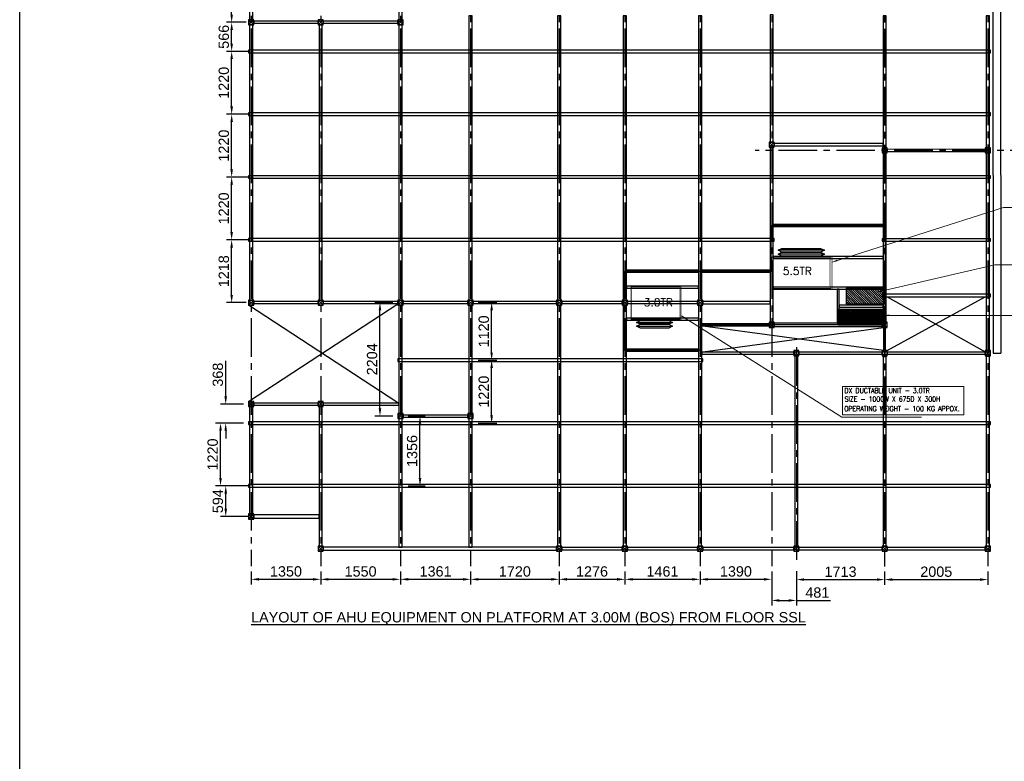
# Model space of a CAD drawing. Header units: inches. Extents: x -1008743 to -388065, y -1380311 to -642022.
# Tile 75 of 85: x -487029 to -467910, y -679548 to -665143. Entities that reach past the tile are written whole.
import ezdxf

# ---------------------------------------------------------------- set-up
doc = ezdxf.new("R2010")
doc.units = ezdxf.units.IN
doc.header["$LTSCALE"] = 1000
doc.header["$MEASUREMENT"] = 0
doc.header["$PDMODE"] = 35
doc.linetypes.add('CENTER2', pattern=[1.125, 0.75, -0.125, 0.125, -0.125])
for name, color, linetype, lineweight in [('2020 HVAC EQUIPMENT TEXT', 7, 'Continuous', 9), ('2020 HVAC FRESH AIR GRILLE & DUCT TEXT', 150, 'Continuous', 9), ('2020 HVAC-EQUIPMENT', 20, 'Continuous', 25), ('MEI- EXISTING WALLS', 1, 'Continuous', 15)]:
    doc.layers.add(name, color=color, linetype=linetype, lineweight=lineweight)
doc.styles.add('ARIAL', font='arial.ttf')
doc.styles.add('C-ARIAL', font='arial.ttf')
doc.styles.add('HVAC', font='simplex.shx', dxfattribs={"height": 8})
doc.styles.get("Standard").update_dxf_attribs({"font": 'txt.shx'})
doc.dimstyles.new('S-50', dxfattribs={"dimtxt": 200, "dimasz": 150, "dimexe": 100, "dimexo": 100, "dimgap": 50, "dimtad": 1, "dimdec": 0, "dimzin": 0, "dimdsep": 46, "dimtxsty": 'ARIAL', "dimblk1": 'ARCHTICK', "dimblk2": 'ARCHTICK', "dimcen": 0.09, "dimdle": 100, "dimclrd": 8, "dimclre": 8, "dimclrt": 6, "dimadec": 0, "dimazin": 0, "dimtfac": 1, "dimtdec": 0, "dimtofl": 0, "dimtmove": 0, "dimatfit": 3, "dimfxl": 1, "dimtolj": 1, "dimtzin": 0, "dimlwd": -1, "dimarcsym": 0})
doc.dimstyles.new('TFS-Dim', dxfattribs={"dimtxt": 120, "dimasz": 40, "dimexe": 25, "dimexo": 25, "dimgap": 4.5, "dimtad": 1, "dimdec": 0, "dimzin": 0, "dimdsep": 46, "dimtxsty": 'Standard', "dimblk": 'ARCHTICK', "dimcen": 0.09, "dimdle": 2, "dimclrd": 256, "dimclre": 8, "dimadec": 0, "dimazin": 0, "dimtfac": 1, "dimtdec": 0, "dimtofl": 0, "dimtmove": 1, "dimatfit": 3, "dimfxl": 1, "dimtolj": 1, "dimtzin": 0, "dimlwd": -1, "dimlwe": -1, "dimarcsym": 0})

# ---------------------------------------------------------------- blocks, each defined once
blk = doc.blocks.new('*D592')
at = {"color": 8, "lineweight": -2, "ltscale": 10}
for p, q in [((-482534, -675858), (-482534, -676113)), ((-481184, -675858), (-481184, -676113))]:
    blk.add_line(p, q, dxfattribs=at)
at = {"color": 8, "ltscale": 10}
blk.add_line((-482384, -676013), (-481334, -676013), dxfattribs=at)
for points in [[(-482384, -675988), (-482384, -676038), (-482534, -676013)], [(-481334, -676038), (-481334, -675988), (-481184, -676013)]]:
    blk.add_solid(points, dxfattribs=at)
at = {"layer": 'Defpoints', "color": 0, "ltscale": 10}
for p in [(-482534, -675758), (-481184, -675758), (-481184, -676013)]:
    blk.add_point(p, dxfattribs=at)
at = {"color": 6, "ltscale": 10, "insert": (-481859, -675860), "char_height": 200, "attachment_point": 5, "style": 'ARIAL'}
blk.add_mtext('\\A1;1350', dxfattribs=at)
blk = doc.blocks.new('_ArchTick')
at = {"color": 0, "linetype": 'ByBlock', "const_width": 0.15}
blk.add_lwpolyline([(-0.5, -0.5), (0.5, 0.5)], dxfattribs=at)
blk = doc.blocks.new('*D593')
at = {"color": 8, "lineweight": -2, "ltscale": 10}
for p, q in [((-481184, -675858), (-481184, -676113)), ((-479635, -675858), (-479635, -676113))]:
    blk.add_line(p, q, dxfattribs=at)
at = {"color": 8, "ltscale": 10}
blk.add_line((-481034, -676013), (-479785, -676013), dxfattribs=at)
for points in [[(-481034, -675988), (-481034, -676038), (-481184, -676013)], [(-479785, -676038), (-479785, -675988), (-479635, -676013)]]:
    blk.add_solid(points, dxfattribs=at)
at = {"layer": 'Defpoints', "color": 0, "ltscale": 10}
for p in [(-481184, -675758), (-479635, -675758), (-479635, -676013)]:
    blk.add_point(p, dxfattribs=at)
at = {"color": 6, "ltscale": 10, "insert": (-480410, -675861), "char_height": 200, "attachment_point": 5, "style": 'ARIAL'}
blk.add_mtext('\\A1;1550', dxfattribs=at)
blk = doc.blocks.new('*D594')
at = {"color": 8, "lineweight": -2, "ltscale": 10}
for p, q in [((-479635, -675858), (-479635, -676113)), ((-478274, -675858), (-478274, -676113))]:
    blk.add_line(p, q, dxfattribs=at)
at = {"color": 8, "ltscale": 10}
blk.add_line((-479485, -676013), (-478424, -676013), dxfattribs=at)
for points in [[(-479485, -675988), (-479485, -676038), (-479635, -676013)], [(-478424, -676038), (-478424, -675988), (-478274, -676013)]]:
    blk.add_solid(points, dxfattribs=at)
at = {"layer": 'Defpoints', "color": 0, "ltscale": 10}
for p in [(-479635, -675758), (-478274, -675758), (-478274, -676013)]:
    blk.add_point(p, dxfattribs=at)
at = {"color": 6, "ltscale": 10, "insert": (-478954, -675860), "char_height": 200, "attachment_point": 5, "style": 'ARIAL'}
blk.add_mtext('\\A1;1361', dxfattribs=at)
blk = doc.blocks.new('*D595')
at = {"color": 8, "lineweight": -2, "ltscale": 10}
for p, q in [((-478274, -675858), (-478274, -676113)), ((-476554, -675858), (-476554, -676113))]:
    blk.add_line(p, q, dxfattribs=at)
at = {"color": 8, "ltscale": 10}
blk.add_line((-478124, -676013), (-476704, -676013), dxfattribs=at)
for points in [[(-478124, -675988), (-478124, -676038), (-478274, -676013)], [(-476704, -676038), (-476704, -675988), (-476554, -676013)]]:
    blk.add_solid(points, dxfattribs=at)
at = {"layer": 'Defpoints', "color": 0, "ltscale": 10}
for p in [(-478274, -675758), (-476554, -675758), (-476554, -676013)]:
    blk.add_point(p, dxfattribs=at)
at = {"color": 6, "ltscale": 10, "insert": (-477414, -675861), "char_height": 200, "attachment_point": 5, "style": 'ARIAL'}
blk.add_mtext('\\A1;1720', dxfattribs=at)
blk = doc.blocks.new('*D596')
at = {"color": 8, "lineweight": -2, "ltscale": 10}
for p, q in [((-476554, -675858), (-476554, -676113)), ((-475278, -675858), (-475278, -676113))]:
    blk.add_line(p, q, dxfattribs=at)
at = {"color": 8, "ltscale": 10}
blk.add_line((-476404, -676013), (-475428, -676013), dxfattribs=at)
for points in [[(-476404, -675988), (-476404, -676038), (-476554, -676013)], [(-475428, -676038), (-475428, -675988), (-475278, -676013)]]:
    blk.add_solid(points, dxfattribs=at)
at = {"layer": 'Defpoints', "color": 0, "ltscale": 10}
for p in [(-476554, -675758), (-475278, -675758), (-475278, -676013)]:
    blk.add_point(p, dxfattribs=at)
at = {"color": 6, "ltscale": 10, "insert": (-475916, -675861), "char_height": 200, "attachment_point": 5, "style": 'ARIAL'}
blk.add_mtext('\\A1;1276', dxfattribs=at)
blk = doc.blocks.new('*D597')
at = {"color": 8, "lineweight": -2, "ltscale": 10}
for p, q in [((-475278, -675858), (-475278, -676113)), ((-473817, -675858), (-473817, -676113))]:
    blk.add_line(p, q, dxfattribs=at)
at = {"color": 8, "ltscale": 10}
blk.add_line((-475128, -676013), (-473967, -676013), dxfattribs=at)
for points in [[(-475128, -675988), (-475128, -676038), (-475278, -676013)], [(-473967, -676038), (-473967, -675988), (-473817, -676013)]]:
    blk.add_solid(points, dxfattribs=at)
at = {"layer": 'Defpoints', "color": 0, "ltscale": 10}
for p in [(-475278, -675758), (-473817, -675758), (-473817, -676013)]:
    blk.add_point(p, dxfattribs=at)
at = {"color": 6, "ltscale": 10, "insert": (-474548, -675861), "char_height": 200, "attachment_point": 5, "style": 'ARIAL'}
blk.add_mtext('\\A1;1461', dxfattribs=at)
blk = doc.blocks.new('*D598')
at = {"color": 8, "lineweight": -2, "ltscale": 10}
for p, q in [((-473817, -675858), (-473817, -676113)), ((-472427, -675858), (-472427, -676113))]:
    blk.add_line(p, q, dxfattribs=at)
at = {"color": 8, "ltscale": 10}
blk.add_line((-473667, -676013), (-472577, -676013), dxfattribs=at)
for points in [[(-473667, -675988), (-473667, -676038), (-473817, -676013)], [(-472577, -676038), (-472577, -675988), (-472427, -676013)]]:
    blk.add_solid(points, dxfattribs=at)
at = {"layer": 'Defpoints', "color": 0, "ltscale": 10}
for p in [(-473817, -675758), (-472427, -675758), (-472427, -676013)]:
    blk.add_point(p, dxfattribs=at)
at = {"color": 6, "ltscale": 10, "insert": (-473122, -675860), "char_height": 200, "attachment_point": 5, "style": 'ARIAL'}
blk.add_mtext('\\A1;1390', dxfattribs=at)
blk = doc.blocks.new('*D599')
at = {"color": 8, "lineweight": -2, "ltscale": 10}
for p, q in [((-471947, -675855), (-471947, -676118)), ((-470234, -675863), (-470234, -676118))]:
    blk.add_line(p, q, dxfattribs=at)
at = {"color": 8, "ltscale": 10}
blk.add_line((-471797, -676018), (-470384, -676018), dxfattribs=at)
for points in [[(-471797, -675993), (-471797, -676043), (-471947, -676018)], [(-470384, -676043), (-470384, -675993), (-470234, -676018)]]:
    blk.add_solid(points, dxfattribs=at)
at = {"layer": 'Defpoints', "color": 0, "ltscale": 10}
for p in [(-471947, -675755), (-470234, -675763), (-470234, -676018)]:
    blk.add_point(p, dxfattribs=at)
at = {"color": 6, "ltscale": 10, "insert": (-471090, -675866), "char_height": 200, "attachment_point": 5, "style": 'ARIAL'}
blk.add_mtext('\\A1;1713', dxfattribs=at)
blk = doc.blocks.new('*D600')
at = {"color": 8, "lineweight": -2, "ltscale": 10}
for p, q in [((-470234, -675863), (-470234, -676118)), ((-468229, -675858), (-468229, -676118))]:
    blk.add_line(p, q, dxfattribs=at)
at = {"color": 8, "ltscale": 10}
blk.add_line((-470084, -676018), (-468379, -676018), dxfattribs=at)
for points in [[(-470084, -675993), (-470084, -676043), (-470234, -676018)], [(-468379, -676043), (-468379, -675993), (-468229, -676018)]]:
    blk.add_solid(points, dxfattribs=at)
at = {"layer": 'Defpoints', "color": 0, "ltscale": 10}
for p in [(-470234, -675763), (-468229, -675758), (-468229, -676018)]:
    blk.add_point(p, dxfattribs=at)
at = {"color": 6, "ltscale": 10, "insert": (-469231, -675866), "char_height": 200, "attachment_point": 5, "style": 'ARIAL'}
blk.add_mtext('\\A1;2005', dxfattribs=at)
blk = doc.blocks.new('*D601')
at = {"color": 8, "lineweight": -2, "ltscale": 10}
for p, q in [((-482584, -674198), (-483128, -674198)), ((-482584, -674792), (-483128, -674792))]:
    blk.add_line(p, q, dxfattribs=at)
at = {"color": 8, "ltscale": 10}
blk.add_line((-483028, -674642), (-483028, -674348), dxfattribs=at)
for points in [[(-483003, -674348), (-483053, -674348), (-483028, -674198)], [(-483053, -674642), (-483003, -674642), (-483028, -674792)]]:
    blk.add_solid(points, dxfattribs=at)
at = {"layer": 'Defpoints', "color": 0, "ltscale": 10}
for p in [(-483028, -674198), (-482484, -674198), (-482484, -674792)]:
    blk.add_point(p, dxfattribs=at)
at = {"color": 6, "ltscale": 10, "insert": (-483180, -674495), "char_height": 200, "attachment_point": 5, "rotation": 90, "style": 'ARIAL'}
blk.add_mtext('\\A1;594', dxfattribs=at)
blk = doc.blocks.new('*D602')
at = {"color": 8, "lineweight": -2, "ltscale": 10}
for p, q in [((-482685, -672978), (-483229, -672978)), ((-482584, -674198), (-483229, -674198))]:
    blk.add_line(p, q, dxfattribs=at)
at = {"color": 8, "ltscale": 10}
blk.add_line((-483129, -674048), (-483129, -673128), dxfattribs=at)
for points in [[(-483104, -673128), (-483154, -673128), (-483129, -672978)], [(-483154, -674048), (-483104, -674048), (-483129, -674198)]]:
    blk.add_solid(points, dxfattribs=at)
at = {"layer": 'Defpoints', "color": 0, "ltscale": 10}
for p in [(-483129, -672978), (-482585, -672978), (-482484, -674198)]:
    blk.add_point(p, dxfattribs=at)
at = {"color": 6, "ltscale": 10, "insert": (-483281, -673588), "char_height": 200, "attachment_point": 5, "rotation": 90, "style": 'ARIAL'}
blk.add_mtext('\\A1;1220', dxfattribs=at)
blk = doc.blocks.new('*D603')
at = {"color": 8, "ltscale": 10}
for p, q in [((-483029, -672459), (-483029, -671767)), ((-483029, -673128), (-483029, -673278))]:
    blk.add_line(p, q, dxfattribs=at)
at = {"color": 8, "lineweight": -2, "ltscale": 10}
for p, q in [((-482684, -672609), (-483129, -672609)), ((-482685, -672978), (-483129, -672978))]:
    blk.add_line(p, q, dxfattribs=at)
at = {"color": 8, "ltscale": 10}
for points in [[(-483054, -672459), (-483004, -672459), (-483029, -672609)], [(-483004, -673128), (-483054, -673128), (-483029, -672978)]]:
    blk.add_solid(points, dxfattribs=at)
at = {"layer": 'Defpoints', "color": 0, "ltscale": 10}
for p in [(-483029, -672609), (-482584, -672609), (-482585, -672978)]:
    blk.add_point(p, dxfattribs=at)
at = {"color": 6, "ltscale": 10, "insert": (-483181, -672038), "char_height": 200, "attachment_point": 5, "rotation": 90, "style": 'ARIAL'}
blk.add_mtext('\\A1;368', dxfattribs=at)
blk = doc.blocks.new('*D604')
at = {"color": 8, "lineweight": -2, "ltscale": 10}
for p, q in [((-482584, -669419), (-483013, -669419)), ((-482634, -670638), (-483013, -670638))]:
    blk.add_line(p, q, dxfattribs=at)
at = {"color": 8, "ltscale": 10}
blk.add_line((-482913, -670488), (-482913, -669569), dxfattribs=at)
for points in [[(-482888, -669569), (-482938, -669569), (-482913, -669419)], [(-482938, -670488), (-482888, -670488), (-482913, -670638)]]:
    blk.add_solid(points, dxfattribs=at)
at = {"layer": 'Defpoints', "color": 0, "ltscale": 10}
for p in [(-482913, -669419), (-482484, -669419), (-482534, -670638)]:
    blk.add_point(p, dxfattribs=at)
at = {"color": 6, "ltscale": 10, "insert": (-483065, -670029), "char_height": 200, "attachment_point": 5, "rotation": 90, "style": 'ARIAL'}
blk.add_mtext('\\A1;1218', dxfattribs=at)
blk = doc.blocks.new('*D605')
at = {"color": 8, "lineweight": -2, "ltscale": 10}
for p, q in [((-482584, -668199), (-483013, -668199)), ((-482584, -669419), (-483013, -669419))]:
    blk.add_line(p, q, dxfattribs=at)
at = {"color": 8, "ltscale": 10}
blk.add_line((-482913, -669269), (-482913, -668349), dxfattribs=at)
for points in [[(-482888, -668349), (-482938, -668349), (-482913, -668199)], [(-482938, -669269), (-482888, -669269), (-482913, -669419)]]:
    blk.add_solid(points, dxfattribs=at)
at = {"layer": 'Defpoints', "color": 0, "ltscale": 10}
for p in [(-482913, -668199), (-482484, -668199), (-482484, -669419)]:
    blk.add_point(p, dxfattribs=at)
at = {"color": 6, "ltscale": 10, "insert": (-483065, -668809), "char_height": 200, "attachment_point": 5, "rotation": 90, "style": 'ARIAL'}
blk.add_mtext('\\A1;1220', dxfattribs=at)
blk = doc.blocks.new('*D606')
at = {"color": 8, "lineweight": -2, "ltscale": 10}
for p, q in [((-482584, -666979), (-483013, -666979)), ((-482584, -668199), (-483013, -668199))]:
    blk.add_line(p, q, dxfattribs=at)
at = {"color": 8, "ltscale": 10}
blk.add_line((-482913, -668049), (-482913, -667129), dxfattribs=at)
for points in [[(-482888, -667129), (-482938, -667129), (-482913, -666979)], [(-482938, -668049), (-482888, -668049), (-482913, -668199)]]:
    blk.add_solid(points, dxfattribs=at)
at = {"layer": 'Defpoints', "color": 0, "ltscale": 10}
for p in [(-482913, -666979), (-482484, -666979), (-482484, -668199)]:
    blk.add_point(p, dxfattribs=at)
at = {"color": 6, "ltscale": 10, "insert": (-483065, -667589), "char_height": 200, "attachment_point": 5, "rotation": 90, "style": 'ARIAL'}
blk.add_mtext('\\A1;1220', dxfattribs=at)
blk = doc.blocks.new('*D607')
at = {"color": 8, "lineweight": -2, "ltscale": 10}
for p, q in [((-482584, -665759), (-483013, -665759)), ((-482584, -666979), (-483013, -666979))]:
    blk.add_line(p, q, dxfattribs=at)
at = {"color": 8, "ltscale": 10}
blk.add_line((-482913, -666829), (-482913, -665909), dxfattribs=at)
for points in [[(-482888, -665909), (-482938, -665909), (-482913, -665759)], [(-482938, -666829), (-482888, -666829), (-482913, -666979)]]:
    blk.add_solid(points, dxfattribs=at)
at = {"layer": 'Defpoints', "color": 0, "ltscale": 10}
for p in [(-482913, -665759), (-482484, -665759), (-482484, -666979)]:
    blk.add_point(p, dxfattribs=at)
at = {"color": 6, "ltscale": 10, "insert": (-483065, -666369), "char_height": 200, "attachment_point": 5, "rotation": 90, "style": 'ARIAL'}
blk.add_mtext('\\A1;1220', dxfattribs=at)
blk = doc.blocks.new('*D608')
at = {"color": 8, "lineweight": -2, "ltscale": 10}
for p, q in [((-482634, -665193), (-483013, -665193)), ((-482584, -665759), (-483013, -665759))]:
    blk.add_line(p, q, dxfattribs=at)
at = {"color": 8, "ltscale": 10}
blk.add_line((-482913, -665609), (-482913, -665343), dxfattribs=at)
for points in [[(-482888, -665343), (-482938, -665343), (-482913, -665193)], [(-482938, -665609), (-482888, -665609), (-482913, -665759)]]:
    blk.add_solid(points, dxfattribs=at)
at = {"layer": 'Defpoints', "color": 0, "ltscale": 10}
for p in [(-482913, -665193), (-482534, -665193), (-482484, -665759)]:
    blk.add_point(p, dxfattribs=at)
at = {"color": 6, "ltscale": 10, "insert": (-483065, -665476), "char_height": 200, "attachment_point": 5, "rotation": 90, "style": 'ARIAL'}
blk.add_mtext('\\A1;566', dxfattribs=at)
blk = doc.blocks.new('*D609')
at = {"color": 8, "lineweight": -2, "ltscale": 10}
for p, q in [((-482685, -663801), (-483013, -663801)), ((-482684, -665193), (-483013, -665193))]:
    blk.add_line(p, q, dxfattribs=at)
at = {"color": 8, "ltscale": 10}
blk.add_line((-482913, -665043), (-482913, -663951), dxfattribs=at)
for points in [[(-482888, -663951), (-482938, -663951), (-482913, -663801)], [(-482938, -665043), (-482888, -665043), (-482913, -665193)]]:
    blk.add_solid(points, dxfattribs=at)
at = {"layer": 'Defpoints', "color": 0, "ltscale": 10}
for p in [(-482913, -663801), (-482585, -663801), (-482584, -665193)]:
    blk.add_point(p, dxfattribs=at)
at = {"color": 6, "ltscale": 10, "insert": (-483065, -664497), "char_height": 200, "attachment_point": 5, "rotation": 90, "style": 'ARIAL'}
blk.add_mtext('\\A1;1392', dxfattribs=at)
blk = doc.blocks.new('*D611')
at = {"color": 8, "lineweight": -2, "ltscale": 10}
for p, q in [((-478124, -671758), (-477765, -671758)), ((-478124, -672978), (-477765, -672978))]:
    blk.add_line(p, q, dxfattribs=at)
at = {"color": 8, "ltscale": 10}
blk.add_line((-477865, -672828), (-477865, -671908), dxfattribs=at)
for points in [[(-477840, -671908), (-477890, -671908), (-477865, -671758)], [(-477890, -672828), (-477840, -672828), (-477865, -672978)]]:
    blk.add_solid(points, dxfattribs=at)
at = {"layer": 'Defpoints', "color": 0, "ltscale": 10}
for p in [(-478224, -671758), (-477865, -671758), (-478224, -672978)]:
    blk.add_point(p, dxfattribs=at)
at = {"color": 6, "ltscale": 10, "insert": (-478017, -672368), "char_height": 200, "attachment_point": 5, "rotation": 90, "style": 'ARIAL'}
blk.add_mtext('\\A1;1220', dxfattribs=at)
blk = doc.blocks.new('*D612')
at = {"color": 8, "lineweight": -2, "ltscale": 10}
for p, q in [((-478124, -670638), (-477765, -670638)), ((-478124, -671758), (-477765, -671758))]:
    blk.add_line(p, q, dxfattribs=at)
at = {"color": 8, "ltscale": 10}
blk.add_line((-477865, -671608), (-477865, -670788), dxfattribs=at)
for points in [[(-477840, -670788), (-477890, -670788), (-477865, -670638)], [(-477890, -671608), (-477840, -671608), (-477865, -671758)]]:
    blk.add_solid(points, dxfattribs=at)
at = {"layer": 'Defpoints', "color": 0, "ltscale": 10}
for p in [(-478224, -670638), (-477865, -670638), (-478224, -671758)]:
    blk.add_point(p, dxfattribs=at)
at = {"color": 6, "ltscale": 10, "insert": (-478017, -671198), "char_height": 200, "attachment_point": 5, "rotation": 90, "style": 'ARIAL'}
blk.add_mtext('\\A1;1120', dxfattribs=at)
blk = doc.blocks.new('*D613')
at = {"color": 8, "lineweight": -2, "ltscale": 10}
for p, q in [((-479485, -672842), (-479156, -672842)), ((-479485, -674198), (-479156, -674198))]:
    blk.add_line(p, q, dxfattribs=at)
at = {"color": 8, "ltscale": 10}
blk.add_line((-479256, -674048), (-479256, -672992), dxfattribs=at)
for points in [[(-479231, -672992), (-479281, -672992), (-479256, -672842)], [(-479281, -674048), (-479231, -674048), (-479256, -674198)]]:
    blk.add_solid(points, dxfattribs=at)
at = {"layer": 'Defpoints', "color": 0, "ltscale": 10}
for p in [(-479585, -672842), (-479256, -672842), (-479585, -674198)]:
    blk.add_point(p, dxfattribs=at)
at = {"color": 6, "ltscale": 10, "insert": (-479408, -673520), "char_height": 200, "attachment_point": 5, "rotation": 90, "style": 'ARIAL'}
blk.add_mtext('\\A1;1356', dxfattribs=at)
blk = doc.blocks.new('*D615')
at = {"color": 8, "lineweight": -2, "ltscale": 10}
for p, q in [((-472427, -675858), (-472427, -676523)), ((-471947, -675858), (-471947, -676523))]:
    blk.add_line(p, q, dxfattribs=at)
at = {"color": 8, "ltscale": 10}
for p, q in [((-472277, -676423), (-472097, -676423)), ((-471947, -676423), (-471285, -676423))]:
    blk.add_line(p, q, dxfattribs=at)
for points in [[(-472277, -676398), (-472277, -676448), (-472427, -676423)], [(-472097, -676448), (-472097, -676398), (-471947, -676423)]]:
    blk.add_solid(points, dxfattribs=at)
at = {"layer": 'Defpoints', "color": 0, "ltscale": 10}
for p in [(-472427, -675758), (-471947, -675758), (-471947, -676423)]:
    blk.add_point(p, dxfattribs=at)
at = {"color": 6, "ltscale": 10, "insert": (-471541, -676271), "char_height": 200, "attachment_point": 5, "style": 'ARIAL'}
blk.add_mtext('\\A1;481', dxfattribs=at)
blk = doc.blocks.new('*D617')
at = {"color": 8, "lineweight": -2, "ltscale": 10}
for p, q in [((-479785, -670638), (-480133, -670638)), ((-479785, -672842), (-480133, -672842))]:
    blk.add_line(p, q, dxfattribs=at)
at = {"color": 8, "ltscale": 10}
blk.add_line((-480033, -672692), (-480033, -670788), dxfattribs=at)
for points in [[(-480008, -670788), (-480058, -670788), (-480033, -670638)], [(-480058, -672692), (-480008, -672692), (-480033, -672842)]]:
    blk.add_solid(points, dxfattribs=at)
at = {"layer": 'Defpoints', "color": 0, "ltscale": 10}
for p in [(-480033, -670638), (-479685, -670638), (-479685, -672842)]:
    blk.add_point(p, dxfattribs=at)
at = {"color": 6, "ltscale": 10, "insert": (-480186, -671740), "char_height": 200, "attachment_point": 5, "rotation": 90, "style": 'ARIAL'}
blk.add_mtext('\\A1;2204', dxfattribs=at)
blk = doc.blocks.new('5.5 TR IDU')
at = {"layer": '2020 HVAC-EQUIPMENT', "color": 8}
for p, q in [((6127.35, -4528.33), (6130.35, -4526.83)), ((6130.35, -4526.83), (6160.35, -4526.83)), ((6160.35, -4526.83), (6163.35, -4528.33)), ((6130.35, -4529.83), (6127.35, -4528.33)), ((6127.35, -4528.33), (6127.35, -4528.33)), ((6127.35, -4528.33), (6163.35, -4528.33)), ((6127.35, -4531.33), (6130.35, -4529.83)), ((6130.35, -4532.83), (6127.35, -4531.33)), ((6127.35, -4531.33), (6127.35, -4531.33)), ((6127.35, -4531.33), (6163.35, -4531.33)), ((6160.35, -4529.83), (6130.35, -4529.83)), ((6130.35, -4529.83), (6160.35, -4529.83)), ((6160.35, -4532.83), (6130.35, -4532.83)), ((6163.35, -4528.33), (6160.35, -4529.83)), ((6160.35, -4529.83), (6163.35, -4531.33)), ((6163.35, -4531.33), (6160.35, -4532.83))]:
    blk.add_line(p, q, dxfattribs=at)
at = {"layer": '2020 HVAC-EQUIPMENT', "const_width": 0.2}
for points in [[(6121.35, -4526.83), (6169.35, -4526.83), (6169.35, -4500.83), (6121.35, -4500.83)], [(6123.35, -4524.83), (6167.35, -4524.83), (6167.35, -4502.83), (6123.35, -4502.83)]]:
    blk.add_lwpolyline(points, close=True, dxfattribs=at)
at = {"layer": '2020 HVAC-EQUIPMENT', "color": 7, "const_width": 0.6}
blk.add_lwpolyline([(6122.35, -4525.83), (6168.35, -4525.83), (6168.35, -4501.83), (6122.35, -4501.83)], close=True, dxfattribs=at)
blk = doc.blocks.new('A$C7344132D')
at = {"layer": '2020 HVAC-EQUIPMENT', "color": 8}
for p, q in [((47.98, -4.39), (50.98, -2.89)), ((50.98, -5.89), (47.98, -4.39)), ((47.98, -4.39), (47.98, -4.39)), ((47.98, -4.39), (75.98, -4.39)), ((47.98, -7.39), (50.98, -5.89)), ((50.98, -8.89), (47.98, -7.39)), ((47.98, -7.39), (47.98, -7.39)), ((47.98, -7.39), (75.98, -7.39)), ((50.98, -2.89), (72.98, -2.89)), ((72.98, -5.89), (50.98, -5.89)), ((50.98, -5.89), (72.98, -5.89)), ((72.98, -2.89), (75.98, -4.39)), ((75.98, -4.39), (72.98, -5.89)), ((72.98, -5.89), (75.98, -7.39)), ((75.98, -7.39), (72.98, -8.89)), ((72.98, -8.89), (50.98, -8.89))]:
    blk.add_line(p, q, dxfattribs=at)
at = {"layer": '2020 HVAC-EQUIPMENT', "const_width": 0.2}
for points in [[(42.98, 24.11), (82.98, 24.11), (82.98, -2.89), (42.98, -2.89)], [(44.98, 22.11), (80.98, 22.11), (80.98, -0.89), (44.98, -0.89)]]:
    blk.add_lwpolyline(points, close=True, dxfattribs=at)
at = {"layer": '2020 HVAC-EQUIPMENT', "color": 7, "const_width": 0.6}
blk.add_lwpolyline([(43.98, 23.11), (81.98, 23.11), (81.98, -1.89), (43.98, -1.89)], close=True, dxfattribs=at)

msp = doc.modelspace()

# ---------------------------------------------------------------- hatches: boundary and pattern name
at = {"ltscale": 1500}
h = msp.add_hatch(dxfattribs=at)
h.set_pattern_fill('ANSI31', color=8, scale=246.0625, angle=270)
h.set_pattern_definition([(315, (-263848.033, -171030.4), (21.7490578, 21.7490578), [])])
h.paths.add_polyline_path([(-470983.8, -670660.3), (-470233.8, -670660.3), (-470233.8, -670360.3), (-470983.8, -670360.3)])
h = msp.add_hatch(dxfattribs=at)
h.set_pattern_fill('CROSS', color=8, scale=1.9685)
h.set_pattern_definition([(0, (-969986.279, -459330.01), (12.499975, 12.499975), [6.2499875, -18.7499625]), (90, (-969983.154, -459333.135), (-12.499975, 12.499975), [6.2499875, -18.7499625])])
h.paths.add_polyline_path([(-471133.8, -671069.1), (-470233.8, -671069.1), (-470233.8, -670769.1), (-471133.8, -670769.1)])

# ---------------------------------------------------------------- linework, layer by layer
at = {"color": 252, "linetype": 'CENTER2'}
for p, q in [((-482534.5, -661942.3), (-482534.5, -675757.8)), ((-481184.4, -661942.3), (-481184.4, -675757.8)), ((-479634.8, -661942.3), (-479634.8, -675757.8)), ((-478274, -661942.3), (-478274, -675757.8)), ((-476554.2, -661942.3), (-476554.2, -675757.8)), ((-475278.2, -661942.3), (-475278.2, -675757.8)), ((-473817.2, -661942.2), (-473817.2, -675757.7)), ((-472427.3, -661942.3), (-472427.3, -675757.8)), ((-470233.8, -661947.8), (-470233.8, -675763.4)), ((-468229.2, -661942.3), (-468229.2, -675757.8)), ((-467046.6, -667680.8), (-472747.5, -667680.8)), ((-471946.7, -671506.9), (-471946.7, -675755.4))]:
    msp.add_line(p, q, dxfattribs=at)
at = {"ltscale": 10}
for p, q in [((-468131.9, -662458.3), (-468129.2, -671617.3)), ((-467981.9, -662458.2), (-467979.2, -671617.3)), ((-482584.5, -665243.2), (-482484.5, -665143.2)), ((-482484.5, -665243.2), (-482584.5, -665143.2)), ((-481234.4, -665243.2), (-481134.4, -665143.2)), ((-481134.4, -665243.2), (-481234.4, -665143.2)), ((-479684.8, -665243.2), (-479584.8, -665143.2)), ((-479584.8, -665243.2), (-479684.8, -665143.2)), ((-472477.3, -667620.4), (-472377.3, -667520.4)), ((-472377.3, -667620.4), (-472477.3, -667520.4)), ((-470283.8, -667731.4), (-470183.8, -667631.4)), ((-470183.8, -667731.4), (-470283.8, -667631.4)), ((-468279.2, -667730.8), (-468179.2, -667630.8)), ((-468179.2, -667730.8), (-468279.2, -667630.8)), ((-482584.5, -670687.9), (-482484.5, -670587.9)), ((-482484.5, -670687.9), (-482584.5, -670587.9)), ((-482584.5, -672559.2), (-479684.8, -670662)), ((-479684.8, -672583.8), (-482584.5, -670687.9)), ((-481234.4, -670687.9), (-481134.4, -670587.9)), ((-481134.4, -670687.9), (-481234.4, -670587.9)), ((-479684.8, -670687.9), (-479584.8, -670587.9)), ((-479584.8, -670687.9), (-479684.8, -670587.9)), ((-478324, -670687.9), (-478224, -670587.9)), ((-478224, -670687.9), (-478324, -670587.9)), ((-476604.2, -670687.9), (-476504.2, -670587.9)), ((-476504.2, -670687.9), (-476604.2, -670587.9)), ((-475328.2, -670687.9), (-475228.2, -670587.9)), ((-475228.2, -670687.9), (-475328.2, -670587.9)), ((-473867, -670687.9), (-473767, -670587.9)), ((-473767, -670687.9), (-473867, -670587.9)), ((-470183.8, -671569.1), (-468279.5, -670524)), ((-470183.8, -670524), (-468279.2, -671595.2)), ((-472477.3, -671119.1), (-472377.3, -671019.1)), ((-472377.3, -671119.1), (-472477.3, -671019.1)), ((-470283.8, -671119.1), (-470183.8, -671019.1)), ((-470183.8, -671119.1), (-470283.8, -671019.1)), ((-473767.2, -671595), (-470257.8, -671119.1)), ((-470257.8, -671569.1), (-473767, -671093.1)), ((-471996.7, -671669.1), (-471896.7, -671569.1)), ((-471896.7, -671669.1), (-471996.7, -671569.1)), ((-470283.8, -671669.1), (-470183.8, -671569.1)), ((-470183.8, -671669.1), (-470283.8, -671569.1)), ((-468279.2, -671669.1), (-468179.2, -671569.1)), ((-468179.2, -671669.1), (-468279.2, -671569.1)), ((-468129.2, -671617.3), (-467979.2, -671617.3)), ((-482584.5, -672659.2), (-482484.5, -672559.2)), ((-482484.5, -672659.2), (-482584.5, -672559.2)), ((-481234.4, -672659.2), (-481134.4, -672559.2)), ((-481134.4, -672659.2), (-481234.4, -672559.2)), ((-479684.8, -672892.2), (-479584.8, -672792.2)), ((-479584.8, -672892.2), (-479684.8, -672792.2)), ((-478324, -672892.2), (-478224, -672792.2)), ((-478224, -672892.2), (-478324, -672792.2)), ((-482584.5, -674841.9), (-482484.5, -674741.9)), ((-482484.5, -674841.9), (-482584.5, -674741.9)), ((-481234.4, -675467.6), (-481134.4, -675367.6)), ((-481134.4, -675467.6), (-481234.4, -675367.6)), ((-476604.4, -675467.6), (-476504.4, -675367.6)), ((-476504.4, -675467.6), (-476604.4, -675367.6)), ((-475328.4, -675467.6), (-475228.4, -675367.6)), ((-475228.4, -675467.6), (-475328.4, -675367.6)), ((-473867.2, -675467.7), (-473767.2, -675367.7)), ((-473767.2, -675467.7), (-473867.2, -675367.7)), ((-471996.7, -675467.8), (-471896.7, -675367.8)), ((-471896.7, -675467.8), (-471996.7, -675367.8)), ((-470283.8, -675467.8), (-470183.8, -675367.8)), ((-470183.8, -675467.8), (-470283.8, -675367.8)), ((-468279.2, -675467.9), (-468179.2, -675367.9)), ((-468179.2, -675467.9), (-468279.2, -675367.9))]:
    msp.add_line(p, q, dxfattribs=at)
msp.add_lwpolyline([(-487029, -657295.8), (-406826.5, -657295.8), (-406826.5, -707139.2), (-487029, -707139.2)], close=True, dxfattribs=at)
at = {"color": 3, "ltscale": 10}
for points in [[(-482565, -665143.2), (-482504, -665143.2), (-482504, -663542.3), (-482565, -663542.3)], [(-479665.3, -665143.2), (-479604.3, -665143.2), (-479604.3, -663542.3), (-479665.3, -663542.3)], [(-478304.5, -670587.9), (-478243.5, -670587.9), (-478243.5, -665071), (-478304.5, -665071)], [(-476584.7, -670587.9), (-476523.7, -670587.9), (-476523.7, -665071), (-476584.7, -665071)], [(-475308.7, -670587.9), (-475247.7, -670587.9), (-475247.7, -665071), (-475308.7, -665071)], [(-473847.5, -670587.9), (-473786.5, -670587.9), (-473786.5, -665071), (-473847.5, -665071)], [(-472457.8, -667520.4), (-472396.8, -667520.4), (-472396.8, -665051.5), (-472457.8, -665051.5)], [(-470264.3, -667631.4), (-470203.3, -667631.4), (-470203.3, -665071), (-470264.3, -665071)], [(-468259.7, -667630.8), (-468198.7, -667630.8), (-468198.7, -665071), (-468259.7, -665071)], [(-482565, -670587.9), (-482504, -670587.9), (-482504, -665243.2), (-482565, -665243.2)], [(-481214.9, -670587.9), (-481153.9, -670587.9), (-481153.9, -665243.2), (-481214.9, -665243.2)], [(-479665.3, -670587.9), (-479604.3, -670587.9), (-479604.3, -665243.2), (-479665.3, -665243.2)], [(-472457.8, -671019.1), (-472396.8, -671019.1), (-472396.8, -667620.4), (-472457.8, -667620.4)], [(-470264.3, -671019.1), (-470203.3, -671019.1), (-470203.3, -667731.4), (-470264.3, -667731.4)], [(-468259.7, -671569.1), (-468198.7, -671569.1), (-468198.7, -667731.4), (-468259.7, -667731.4)], [(-479665.3, -672792.2), (-479604.3, -672792.2), (-479604.3, -670687.9), (-479665.3, -670687.9)], [(-478304.5, -672792.2), (-478243.5, -672792.2), (-478243.5, -670687.9), (-478304.5, -670687.9)], [(-476584.9, -675367.6), (-476523.9, -675367.6), (-476523.7, -670687.9), (-476584.7, -670687.9)], [(-475308.9, -675367.6), (-475247.9, -675367.6), (-475247.7, -670687.9), (-475308.7, -670687.9)], [(-473847.7, -675367.6), (-473786.7, -675367.6), (-473786.5, -670687.9), (-473847.5, -670687.9)], [(-472377.3, -671038.6), (-472377.3, -671099.6), (-470283.8, -671099.6), (-470283.8, -671038.6)], [(-471977.2, -675367.8), (-471916.2, -675367.8), (-471916.2, -671669.1), (-471977.2, -671669.1)], [(-470264.3, -675367.8), (-470203.3, -675367.8), (-470203.3, -671669.1), (-470264.3, -671669.1)], [(-468259.7, -675367.8), (-468198.7, -675367.8), (-468198.7, -671669.1), (-468259.7, -671669.1)], [(-482565, -674741.9), (-482504, -674741.9), (-482504, -672659.2), (-482565, -672659.2)], [(-481214.9, -675367.6), (-481153.9, -675367.6), (-481153.9, -672659.2), (-481214.9, -672659.2)], [(-479665.3, -675387.1), (-479604.3, -675387.1), (-479604.3, -672892.2), (-479665.3, -672892.2)], [(-478304.5, -675387.1), (-478243.5, -675387.1), (-478243.5, -672892.2), (-478304.5, -672892.2)], [(-482484.5, -674761.4), (-482484.5, -674822.4), (-481214.9, -674822.4), (-481214.9, -674761.4)], [(-481134.4, -675387.1), (-481134.4, -675448.1), (-476604.4, -675448.1), (-476604.4, -675387.1)]]:
    msp.add_lwpolyline(points, close=True, dxfattribs=at)
at = {"color": 4, "ltscale": 10}
for points in [[(-482584.5, -665243.2), (-482484.5, -665243.2), (-482484.5, -665143.2), (-482584.5, -665143.2)], [(-482580.5, -665239.2), (-482488.5, -665239.2), (-482488.5, -665147.2), (-482580.5, -665147.2)], [(-481234.4, -665243.2), (-481134.4, -665243.2), (-481134.4, -665143.2), (-481234.4, -665143.2)], [(-481230.4, -665239.2), (-481138.4, -665239.2), (-481138.4, -665147.2), (-481230.4, -665147.2)], [(-479684.8, -665243.2), (-479584.8, -665243.2), (-479584.8, -665143.2), (-479684.8, -665143.2)], [(-479680.8, -665239.2), (-479588.8, -665239.2), (-479588.8, -665147.2), (-479680.8, -665147.2)], [(-472477.3, -667620.4), (-472377.3, -667620.4), (-472377.3, -667520.4), (-472477.3, -667520.4)], [(-472473.3, -667616.4), (-472381.3, -667616.4), (-472381.3, -667524.4), (-472473.3, -667524.4)], [(-470283.8, -667731.4), (-470183.8, -667731.4), (-470183.8, -667631.4), (-470283.8, -667631.4)], [(-468279.2, -667730.8), (-468179.2, -667730.8), (-468179.2, -667630.8), (-468279.2, -667630.8)], [(-470279.8, -667727.4), (-470187.8, -667727.4), (-470187.8, -667635.4), (-470279.8, -667635.4)], [(-468275.2, -667726.8), (-468183.2, -667726.8), (-468183.2, -667634.8), (-468275.2, -667634.8)], [(-470983.8, -670660.3), (-470233.8, -670660.3), (-470233.8, -670360.3), (-470983.8, -670360.3)], [(-482584.5, -670687.9), (-482484.5, -670687.9), (-482484.5, -670587.9), (-482584.5, -670587.9)], [(-482580.5, -670683.9), (-482488.5, -670683.9), (-482488.5, -670591.9), (-482580.5, -670591.9)], [(-481234.4, -670687.9), (-481134.4, -670687.9), (-481134.4, -670587.9), (-481234.4, -670587.9)], [(-481230.4, -670683.9), (-481138.4, -670683.9), (-481138.4, -670591.9), (-481230.4, -670591.9)], [(-479684.8, -670687.9), (-479584.8, -670687.9), (-479584.8, -670587.9), (-479684.8, -670587.9)], [(-479680.8, -670683.9), (-479588.8, -670683.9), (-479588.8, -670591.9), (-479680.8, -670591.9)], [(-478324, -670687.9), (-478224, -670687.9), (-478224, -670587.9), (-478324, -670587.9)], [(-478320, -670683.9), (-478228, -670683.9), (-478228, -670591.9), (-478320, -670591.9)], [(-476604.2, -670687.9), (-476504.2, -670687.9), (-476504.2, -670587.9), (-476604.2, -670587.9)], [(-476600.2, -670683.9), (-476508.2, -670683.9), (-476508.2, -670591.9), (-476600.2, -670591.9)], [(-475328.2, -670687.9), (-475228.2, -670687.9), (-475228.2, -670587.9), (-475328.2, -670587.9)], [(-475324.2, -670683.9), (-475232.2, -670683.9), (-475232.2, -670591.9), (-475324.2, -670591.9)], [(-473867, -670687.9), (-473767, -670687.9), (-473767, -670587.9), (-473867, -670587.9)], [(-473863, -670683.9), (-473771, -670683.9), (-473771, -670591.9), (-473863, -670591.9)], [(-471133.8, -671069.1), (-470233.8, -671069.1), (-470233.8, -670769.1), (-471133.8, -670769.1)], [(-472477.3, -671119.1), (-472377.3, -671119.1), (-472377.3, -671019.1), (-472477.3, -671019.1)], [(-472473.3, -671115.1), (-472381.3, -671115.1), (-472381.3, -671023.1), (-472473.3, -671023.1)], [(-470283.8, -671119.1), (-470183.8, -671119.1), (-470183.8, -671019.1), (-470283.8, -671019.1)], [(-470279.8, -671115.1), (-470187.8, -671115.1), (-470187.8, -671023.1), (-470279.8, -671023.1)], [(-471996.7, -671669.1), (-471896.7, -671669.1), (-471896.7, -671569.1), (-471996.7, -671569.1)], [(-471992.7, -671665.1), (-471900.7, -671665.1), (-471900.7, -671573.1), (-471992.7, -671573.1)], [(-470283.8, -671669.1), (-470183.8, -671669.1), (-470183.8, -671569.1), (-470283.8, -671569.1)], [(-470279.8, -671665.1), (-470187.8, -671665.1), (-470187.8, -671573.1), (-470279.8, -671573.1)], [(-468279.2, -671669.1), (-468179.2, -671669.1), (-468179.2, -671569.1), (-468279.2, -671569.1)], [(-468275.2, -671665.1), (-468183.2, -671665.1), (-468183.2, -671573.1), (-468275.2, -671573.1)], [(-482584.5, -672659.2), (-482484.5, -672659.2), (-482484.5, -672559.2), (-482584.5, -672559.2)], [(-482580.5, -672655.2), (-482488.5, -672655.2), (-482488.5, -672563.2), (-482580.5, -672563.2)], [(-481234.4, -672659.2), (-481134.4, -672659.2), (-481134.4, -672559.2), (-481234.4, -672559.2)], [(-481230.4, -672655.2), (-481138.4, -672655.2), (-481138.4, -672563.2), (-481230.4, -672563.2)], [(-479684.8, -672892.2), (-479584.8, -672892.2), (-479584.8, -672792.2), (-479684.8, -672792.2)], [(-478324, -672892.2), (-478224, -672892.2), (-478224, -672792.2), (-478324, -672792.2)], [(-479680.8, -672888.2), (-479588.8, -672888.2), (-479588.8, -672796.2), (-479680.8, -672796.2)], [(-478320, -672888.2), (-478228, -672888.2), (-478228, -672796.2), (-478320, -672796.2)], [(-482584.5, -674841.9), (-482484.5, -674841.9), (-482484.5, -674741.9), (-482584.5, -674741.9)], [(-482580.5, -674837.9), (-482488.5, -674837.9), (-482488.5, -674745.9), (-482580.5, -674745.9)], [(-481234.4, -675467.6), (-481134.4, -675467.6), (-481134.4, -675367.6), (-481234.4, -675367.6)], [(-481230.4, -675463.6), (-481138.4, -675463.6), (-481138.4, -675371.6), (-481230.4, -675371.6)], [(-476604.4, -675467.6), (-476504.4, -675467.6), (-476504.4, -675367.6), (-476604.4, -675367.6)], [(-476600.4, -675463.6), (-476508.4, -675463.6), (-476508.4, -675371.6), (-476600.4, -675371.6)], [(-475328.2, -675467.6), (-475228.2, -675467.6), (-475228.2, -675367.6), (-475328.2, -675367.6)], [(-475324.2, -675463.6), (-475232.2, -675463.6), (-475232.2, -675371.6), (-475324.2, -675371.6)], [(-473867.2, -675467.7), (-473767.2, -675467.7), (-473767.2, -675367.7), (-473867.2, -675367.7)], [(-473863.2, -675463.7), (-473771.2, -675463.7), (-473771.2, -675371.7), (-473863.2, -675371.7)], [(-471996.7, -675467.8), (-471896.7, -675467.8), (-471896.7, -675367.8), (-471996.7, -675367.8)], [(-471992.7, -675463.8), (-471900.7, -675463.8), (-471900.7, -675371.8), (-471992.7, -675371.8)], [(-470283.8, -675467.8), (-470183.8, -675467.8), (-470183.8, -675367.8), (-470283.8, -675367.8)], [(-470279.8, -675463.8), (-470187.8, -675463.8), (-470187.8, -675371.8), (-470279.8, -675371.8)], [(-468279.2, -675467.9), (-468179.2, -675467.9), (-468179.2, -675367.9), (-468279.2, -675367.9)], [(-468275.2, -675463.9), (-468183.2, -675463.9), (-468183.2, -675371.9), (-468275.2, -675371.9)]]:
    msp.add_lwpolyline(points, close=True, dxfattribs=at)
at = {"color": 6, "ltscale": 10}
for points in [[(-482484.5, -665213.2), (-481234.4, -665213.2), (-481234.4, -665173.2), (-482484.5, -665173.2)], [(-481134.4, -665213.1), (-479684.8, -665213.1), (-479684.8, -665173.1), (-481134.4, -665173.1)], [(-472377.3, -667590.4), (-470264.3, -667590.4), (-470264.3, -667550.4), (-472377.3, -667550.4)], [(-470183.8, -667701.4), (-468279.2, -667700.8), (-468279.2, -667660.8), (-470183.8, -667661.4)], [(-472396.8, -669159.3), (-470264.3, -669159.3), (-470264.3, -669119.3), (-472396.8, -669119.3)], [(-472396.8, -669780.3), (-470264.3, -669780.3), (-470264.3, -669740.3), (-472396.8, -669740.3)], [(-475247.7, -670048.6), (-473847.5, -670048.6), (-473847.5, -670008.6), (-475247.7, -670008.6)], [(-473786.5, -670048.6), (-472457.8, -670048.6), (-472457.8, -670008.6), (-473786.5, -670008.6)], [(-475247.7, -670359.3), (-473847.5, -670359.3), (-473847.5, -670319.3), (-475247.7, -670319.3)], [(-472396.8, -670380.2), (-470264.3, -670380.2), (-470264.3, -670340.2), (-472396.8, -670340.2)], [(-471113.8, -671038.6), (-471113.8, -670380.2), (-471153.8, -670380.2), (-471153.8, -671038.6)], [(-482484.5, -670657.9), (-481234.4, -670657.9), (-481234.4, -670617.9), (-482484.5, -670617.9)], [(-481134.4, -670657.9), (-479684.8, -670657.9), (-479684.8, -670617.9), (-481134.4, -670617.9)], [(-479584.8, -670657.9), (-478324, -670657.9), (-478324, -670617.9), (-479584.8, -670617.9)], [(-478224, -670657.9), (-476604.2, -670657.9), (-476604.2, -670617.9), (-478224, -670617.9)], [(-476504.2, -670657.9), (-475328.2, -670657.9), (-475328.2, -670617.9), (-476504.2, -670617.9)], [(-475228.2, -670657.9), (-473867, -670657.9), (-473867, -670617.9), (-475228.2, -670617.9)], [(-473767, -670659.8), (-472457.8, -670659.8), (-472457.8, -670619.8), (-473767, -670619.8)], [(-471113.8, -670729.4), (-470264.3, -670729.4), (-470264.3, -670689.4), (-471113.8, -670689.4)], [(-475247.7, -670980.4), (-473847.5, -670980.4), (-473847.5, -670940.4), (-475247.7, -670940.4)], [(-473786.5, -671089.1), (-472477.3, -671089.1), (-472477.3, -671049.1), (-473786.5, -671049.1)], [(-470213.8, -671569.1), (-470213.8, -671119.1), (-470253.8, -671119.1), (-470253.8, -671569.1)], [(-475247.7, -671580.5), (-473847.5, -671580.5), (-473847.5, -671540.5), (-475247.7, -671540.5)], [(-473786.5, -671639.1), (-471996.7, -671639.1), (-471996.7, -671599.1), (-473786.5, -671599.1)], [(-471896.7, -671639.1), (-470283.8, -671639.1), (-470283.8, -671599.1), (-471896.7, -671599.1)], [(-470183.8, -671639.1), (-468279.2, -671639.1), (-468279.2, -671599.1), (-470183.8, -671599.1)], [(-482484.5, -672629.2), (-481234.4, -672629.2), (-481234.4, -672589.2), (-482484.5, -672589.2)], [(-481134.4, -672629.2), (-479665.3, -672629.2), (-479665.3, -672589.2), (-481134.4, -672589.2)], [(-479584.8, -672862.2), (-478324, -672862.2), (-478324, -672822.2), (-479584.8, -672822.2)], [(-476504.2, -675437.9), (-475328.2, -675437.9), (-475328.2, -675397.9), (-476504.2, -675397.9)], [(-475228.2, -675437.9), (-473867.2, -675437.9), (-473867.2, -675397.9), (-475228.2, -675397.9)], [(-473767.2, -675437.9), (-471996.7, -675437.8), (-471996.7, -675397.8), (-473767.2, -675397.9)], [(-471896.7, -675437.9), (-470283.8, -675438), (-470283.8, -675398), (-471896.7, -675397.9)], [(-470183.8, -675438), (-468279.2, -675438), (-468279.2, -675398), (-470183.8, -675398)]]:
    msp.add_lwpolyline(points, close=True, dxfattribs=at)
at = {"color": 30, "ltscale": 10}
for points in [[(-482585, -665784.5), (-468178.7, -665784.5), (-468178.7, -665734.5), (-482585, -665734.5)], [(-482585, -667004.5), (-468178.7, -667004.5), (-468178.7, -666954.5), (-482585, -666954.5)], [(-482585, -668224.5), (-468178.7, -668224.5), (-468178.7, -668174.5), (-482585, -668174.5)], [(-482585, -669444.5), (-472376.8, -669444.5), (-472376.8, -669394.5), (-482585, -669394.5)], [(-470284.3, -669447.2), (-468178.7, -669447.2), (-468178.7, -669397.2), (-470284.3, -669397.2)], [(-470284.3, -670524), (-468178.7, -670524), (-468178.7, -670474), (-470284.3, -670474)], [(-479685.3, -671782.6), (-473766.5, -671782.9), (-473766.5, -671732.9), (-479685.3, -671732.6)], [(-482585, -673002.6), (-468178.7, -673002.6), (-468178.7, -672952.6), (-482585, -672952.6)], [(-482585, -674222.6), (-468178.7, -674222.6), (-468178.7, -674172.6), (-482585, -674172.6)]]:
    msp.add_lwpolyline(points, close=True, dxfattribs=at)
at = {"color": 2, "ltscale": 10}
msp.add_lwpolyline([(-475247.7, -670028.6), (-472437.8, -670028.6), (-472437.8, -669139.3), (-470223.3, -669139.3), (-470223.3, -671069.1), (-473806.5, -671069), (-473806.5, -671560.5), (-475288.7, -671560.5), (-475288.7, -670028.6)], dxfattribs=at)
at = {"layer": '2020 HVAC FRESH AIR GRILLE & DUCT TEXT'}
msp.add_lwpolyline([(-471050.1, -672270.4), (-468693.9, -672270.4), (-468693.9, -672819.8), (-471050.1, -672819.8)], close=True, dxfattribs=at)
at = {"layer": 'MEI- EXISTING WALLS', "color": 18, "true_color": 0x000000}
msp.add_line((-468129.2, -671454.1), (-468129.2, -662608.2), dxfattribs=at)

# ---------------------------------------------------------------- block references
at = {"layer": '2020 HVAC-EQUIPMENT', "xscale": 25, "yscale": 25, "zscale": 25, "rotation": 179.9999999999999}
msp.add_blockref('5.5 TR IDU', (-318218.5, -782905.9), dxfattribs=at)
at = {"layer": '2020 HVAC-EQUIPMENT', "xscale": 25, "yscale": 25, "zscale": 25}
msp.add_blockref('A$C7344132D', (-476250.3, -670913), dxfattribs=at)

# ---------------------------------------------------------------- texts
at = {"linetype": 'Continuous', "insert": (-482536.2, -676649.8), "char_height": 350, "attachment_point": 1, "style": 'C-ARIAL'}
msp.add_mtext('{\\H0.571429x;\\L\\C7;LAYOUT OF AHU EQUIPMENT ON PLATFORM AT 3.00M (BOS) FROM FLOOR SSL}', dxfattribs=at)
at = {"layer": '2020 HVAC EQUIPMENT TEXT', "linetype": 'Continuous'}
for s, p in [('5.5TR', (-472208.4, -670098, 0)), ('3.0TR', (-474906.4, -670707.8))]:
    msp.add_text(s, height=150, dxfattribs=at).set_placement(p)
at = {"layer": '2020 HVAC FRESH AIR GRILLE & DUCT TEXT', "style": 'HVAC', "width": 0.8}
for s, p in [('DX DUCTABLE UNIT - 3.0TR', (-471012.9, -672396.7)), ('SIZE - 1000W X 675D X 300H', (-471012.9, -672560.9)), ('OPERATING WEIGHT - 100 KG APPOX.', (-471018.2, -672748.4))]:
    msp.add_text(s, height=98.425, dxfattribs=at).set_placement(p)

# ---------------------------------------------------------------- dimensions: what is measured, and where the dimension line sits
at = {"ltscale": 10}
for base, p1, p2, picture, middle in [((-482913.1, -663800.9), (-482584.5, -665193.2), (-482585, -663800.9), '*D609', (-483065.3, -664497)), ((-482912.6, -665193.2), (-482484.4, -665759.5), (-482534.5, -665193.2), '*D608', (-483064.7, -665476.3)), ((-482912.6, -665759.5), (-482484.4, -666979.5), (-482484.4, -665759.5), '*D607', (-483064.7, -666369.5)), ((-482912.6, -666979.5), (-482484.4, -668199.5), (-482484.4, -666979.5), '*D606', (-483064.7, -667589.5)), ((-482912.6, -668199.5), (-482484.4, -669419.5), (-482484.4, -668199.5), '*D605', (-483064.7, -668809.5)), ((-482912.6, -669419.5), (-482534.5, -670637.9), (-482484.4, -669419.5), '*D604', (-483064.7, -670028.7)), ((-480033.4, -670637.9), (-479684.8, -672842.2), (-479684.8, -670637.9), '*D617', (-480185.5, -671740.1)), ((-477865.2, -670637.9), (-478224.2, -671757.7), (-478224, -670637.9), '*D612', (-478017.3, -671197.8)), ((-483028.7, -672609.2), (-482585, -672977.6), (-482584.5, -672609.2), '*D603', (-483180.9, -672038.1)), ((-477865.2, -671757.7), (-478224.2, -672977.7), (-478224.2, -671757.7), '*D611', (-478017.3, -672367.7)), ((-483128.7, -672977.6), (-482484.5, -674197.9), (-482585, -672977.6), '*D602', (-483280.8, -673587.8)), ((-479255.7, -672842.2), (-479584.7, -674198), (-479584.8, -672842.2), '*D613', (-479407.9, -673520.1)), ((-483028.2, -674197.9), (-482484.5, -674791.9), (-482484.5, -674197.9), '*D601', (-483180.3, -674494.9))]:
    dim = msp.add_linear_dim(base=base, p1=p1, p2=p2, angle=90, dimstyle='S-50', dxfattribs=at)
    dim.commit()
    dim.dimension.update_dxf_attribs({"geometry": picture, "text_midpoint": middle})
for base, p1, p2, picture, middle in [((-481184.4, -676012.7), (-482534.5, -675757.8), (-481184.4, -675757.8), '*D592', (-481859.4, -675860.5)), ((-479634.8, -676012.7), (-481184.4, -675757.8), (-479634.8, -675757.8), '*D593', (-480409.6, -675860.5)), ((-478274, -676012.7), (-479634.8, -675757.8), (-478274, -675757.8), '*D594', (-478954.4, -675860.5)), ((-476554.2, -676012.7), (-478274, -675757.8), (-476554.2, -675757.8), '*D595', (-477414.1, -675860.5)), ((-475278.2, -676012.7), (-476554.2, -675757.8), (-475278.2, -675757.8), '*D596', (-475916.2, -675860.5)), ((-473817, -676012.7), (-475278.2, -675757.8), (-473817, -675757.8), '*D597', (-474547.6, -675860.5)), ((-472427.3, -676012.7), (-473817, -675757.8), (-472427.3, -675757.8), '*D598', (-473122.1, -675860.5)), ((-471946.7, -676423), (-472427.3, -675757.8), (-471946.7, -675757.8), '*D615', (-471541, -676270.9)), ((-470233.8, -676018.2), (-471946.7, -675755.4), (-470233.8, -675763.4), '*D599', (-471090.2, -675866)), ((-468229.2, -676018.2), (-470233.8, -675763.4), (-468229.2, -675757.8), '*D600', (-469231.5, -675866.1))]:
    dim = msp.add_linear_dim(base=base, p1=p1, p2=p2, dimstyle='S-50', dxfattribs=at)
    dim.commit()
    dim.dimension.update_dxf_attribs({"geometry": picture, "text_midpoint": middle})

# ---------------------------------------------------------------- leaders
at = {"layer": '2020 HVAC FRESH AIR GRILLE & DUCT TEXT', "linetype": 'Continuous'}
for points in [[(-471252.3, -669850.6), (-467926.3, -668788.6), (-467089.3, -668788.6)], [(-470383.8, -670435.9), (-468093.9, -669902.5), (-465555.6, -669902.5)], [(-470240.2, -670885.7), (-468020.2, -670886.1), (-465481.9, -670886.1)], [(-474175.9, -670893.9), (-471063.7, -672860.6), (-469517.8, -672863.8)]]:
    msp.add_leader(points, dimstyle='TFS-Dim', override={"dimasz": 100, "dimtad": 0, "dimclrd": 7, "dimlwd": 5}, dxfattribs=at)

doc.saveas('drawing.dxf')
